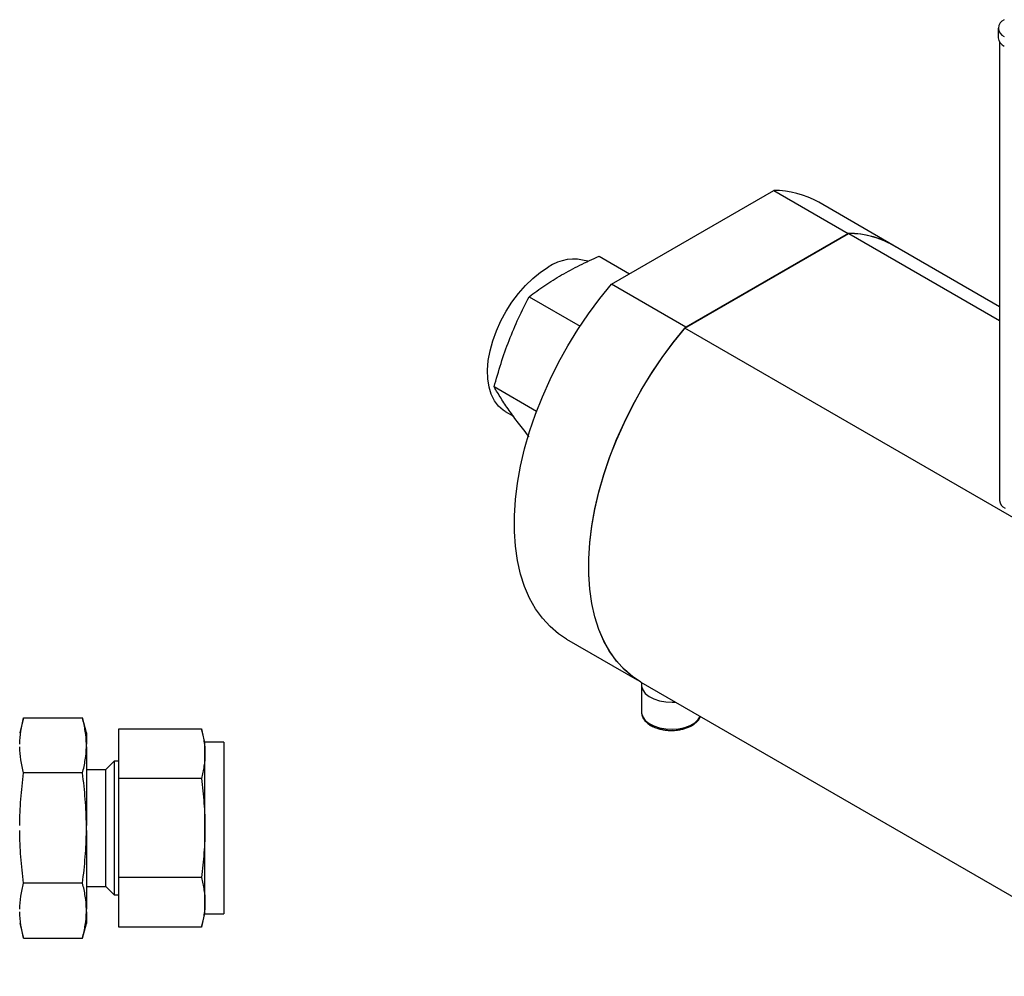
# Model space of a CAD drawing. Header units: inches. Extents: x -0.7 to 12.7, y 0 to 11.9.
# Tile 4 of 6: x 7 to 10.3, y 8.5 to 11.6. Entities that reach past the tile are written whole.
import ezdxf

# ---------------------------------------------------------------- set-up
doc = ezdxf.new("R2010")
doc.units = ezdxf.units.IN
doc.header["$MEASUREMENT"] = 0

msp = doc.modelspace()

# ---------------------------------------------------------------- linework, layer by layer
at = {"color": 7, "linetype": 'Continuous', "lineweight": 25}
for p, q in [((10.2583, 11.5999), (10.2583, 11.5678)), ((10.2619, 11.5554), (10.2619, 10.0513)), ((8.9898, 10.7603), (9.5218, 11.0675)), ((9.5218, 11.0675), (9.7654, 10.9268)), ((9.9127, 10.8881), (9.6691, 11.0288)), ((9.2306, 10.6161), (9.7681, 10.9264)), ((9.7654, 10.9268), (9.2334, 10.6197)), ((9.7681, 10.9264), (10.2619, 10.6413)), ((10.2619, 10.6861), (9.9127, 10.8877)), ((8.9493, 10.8519), (9.0488, 10.7944)), ((9.2334, 10.6197), (8.9898, 10.7603)), ((8.7196, 10.7193), (8.8865, 10.623)), ((10.901, 9.6518), (9.2306, 10.6161)), ((8.7438, 10.3432), (8.6048, 10.4234)), ((8.6414, 10.3427), (8.6681, 10.3273)), ((8.8424, 9.5967), (9.0737, 9.4632)), ((9.086, 9.4557), (10.7563, 8.4914)), ((9.0877, 9.4467), (9.0877, 9.3583)), ((7.0617, 9.3383), (7.0488, 9.29)), ((7.0617, 9.3383), (7.2546, 9.3383)), ((7.2675, 9.29), (7.2546, 9.3383)), ((7.3738, 9.3022), (7.6446, 9.3022)), ((7.3738, 9.1398), (7.3738, 9.3022)), ((7.6563, 9.2587), (7.6446, 9.3022)), ((7.2675, 9.29), (7.2675, 9.2523)), ((7.2675, 9.2439), (7.2675, 9.2523)), ((7.2675, 9.2439), (7.2675, 8.9858)), ((7.7188, 9.2587), (7.6563, 9.2587)), ((7.6563, 9.221), (7.6563, 9.2587)), ((7.7188, 9.2587), (7.7188, 8.9774)), ((7.6563, 8.9774), (7.6563, 9.221)), ((7.3584, 9.1962), (7.33, 9.1678)), ((7.3738, 9.1962), (7.3584, 9.1962)), ((7.3584, 9.1962), (7.3584, 8.7587)), ((7.2546, 9.1579), (7.0617, 9.1579)), ((7.33, 9.1687), (7.2675, 9.1687)), ((7.33, 9.1687), (7.33, 8.8818)), ((7.3738, 8.815), (7.3738, 9.1398)), ((7.6446, 9.1398), (7.3738, 9.1398)), ((7.2675, 8.969), (7.2675, 8.9858)), ((7.6563, 8.7339), (7.6563, 8.9774)), ((7.7188, 8.9774), (7.7188, 8.6962)), ((7.2675, 8.969), (7.2675, 8.711)), ((7.33, 8.8818), (7.33, 8.7862)), ((7.2546, 8.797), (7.0617, 8.797)), ((7.2675, 8.7862), (7.33, 8.7862)), ((7.33, 8.7871), (7.3584, 8.7587)), ((7.6446, 8.815), (7.3738, 8.815)), ((7.3738, 8.6527), (7.3738, 8.815)), ((7.3584, 8.7587), (7.3738, 8.7587)), ((7.6563, 8.6962), (7.6563, 8.7339)), ((7.2675, 8.7026), (7.2675, 8.711)), ((7.2675, 8.7026), (7.2675, 8.6648)), ((7.6446, 8.6527), (7.6563, 8.6962)), ((7.6563, 8.6962), (7.7188, 8.6962)), ((7.0488, 8.6648), (7.0617, 8.6166)), ((7.2546, 8.6166), (7.2675, 8.6648)), ((7.6446, 8.6527), (7.3738, 8.6527)), ((7.0617, 8.6166), (7.2546, 8.6166))]:
    msp.add_line(p, q, dxfattribs=at)
at = {"color": 7, "linetype": 'Continuous', "lineweight": 25, "flags": 128}
for points in [[(8.6414, 10.3427), (8.6348, 10.3469), (8.6189, 10.3607), (8.6057, 10.3782), (8.5954, 10.3992), (8.5881, 10.4232), (8.5841, 10.4499), (8.5832, 10.4789), (8.5857, 10.5096), (8.5914, 10.5415), (8.6002, 10.5742), (8.612, 10.6071), (8.6265, 10.6397), (8.6437, 10.6713), (8.6631, 10.7016), (8.6844, 10.73), (8.7074, 10.756), (8.7316, 10.7793), (8.7566, 10.7993), (8.782, 10.8159)], [(8.8424, 9.5967), (8.8161, 9.614), (8.7882, 9.6376), (8.763, 9.665), (8.7406, 9.6962), (8.7212, 9.7309), (8.7048, 9.769), (8.6916, 9.8101), (8.6816, 9.8542), (8.6749, 9.9009), (8.6716, 9.9499), (8.6716, 10.0011), (8.6749, 10.054), (8.6816, 10.1084), (8.6916, 10.1639), (8.7048, 10.2204), (8.7212, 10.2773), (8.7406, 10.3345), (8.763, 10.3915), (8.7882, 10.4481), (8.8161, 10.5039), (8.8465, 10.5586), (8.8793, 10.6119), (8.9142, 10.6635), (8.9511, 10.7131), (8.9898, 10.7603)], [(9.086, 9.4561), (9.0597, 9.4734), (9.0318, 9.4969), (9.0066, 9.5244), (8.9842, 9.5556), (8.9648, 9.5903), (8.9484, 9.6284), (8.9352, 9.6695), (8.9252, 9.7136), (8.9185, 9.7603), (8.9152, 9.8093), (8.9152, 9.8604), (8.9185, 9.9133), (8.9252, 9.9677), (8.9352, 10.0233), (8.9484, 10.0797), (8.9648, 10.1367), (8.9842, 10.1939), (9.0066, 10.2509), (9.0318, 10.3075), (9.0597, 10.3633), (9.0901, 10.418), (9.1229, 10.4713), (9.1578, 10.5229), (9.1947, 10.5724), (9.2334, 10.6197)], [(9.086, 9.4557), (9.0584, 9.4739), (9.0307, 9.4975), (9.0057, 9.525), (8.9836, 9.5562), (8.9643, 9.5908), (8.9481, 9.6288), (8.935, 9.6698), (8.9251, 9.7137), (8.9185, 9.7602), (8.9152, 9.809), (8.9152, 9.8599), (8.9185, 9.9125), (8.9251, 9.9667), (8.935, 10.022), (8.9481, 10.0781), (8.9643, 10.1348), (8.9836, 10.1917), (9.0057, 10.2484), (9.0307, 10.3048), (9.0584, 10.3603), (9.0886, 10.4149), (9.1211, 10.468), (9.1557, 10.5194), (9.1923, 10.5689), (9.2306, 10.6161)], [(9.0886, 9.4542), (9.088, 9.442), (9.092, 9.43), (9.1004, 9.4187), (9.1129, 9.4087), (9.1287, 9.4005), (9.1472, 9.3945), (9.1676, 9.3909), (9.1888, 9.3899), (9.1992, 9.3903)], [(9.0877, 9.3583), (9.088, 9.3536), (9.092, 9.3416), (9.1004, 9.3303), (9.1129, 9.3203), (9.1287, 9.3121), (9.1472, 9.3061), (9.1676, 9.3025), (9.1888, 9.3015), (9.2099, 9.3031), (9.2299, 9.3074), (9.2478, 9.314), (9.2628, 9.3227), (9.2743, 9.333), (9.281, 9.3431)]]:
    msp.add_lwpolyline(points, dxfattribs=at)
at = {"color": 7, "linetype": 'Continuous', "lineweight": 25}
for centre, radius, start, end in [((10.2883, 11.5999), 0.0292, 110.7834, 249.2166), ((10.2918, 11.5711), 0.0337, 185.6948, 245.6253), ((9.5227, 10.7709), 0.2965, 60.3993, 90.1675), ((9.7665, 10.632), 0.2948, 57.4732, 90.2177), ((9.7665, 10.6307), 0.2957, 60.3738, 89.7), ((8.8664, 10.6946), 0.1477, 72.2016, 124.8245), ((10.2932, 10.0544), 0.0314, 185.6948, 245.6253)]:
    msp.add_arc(centre, radius, start, end, dxfattribs=at)
for points, knots in [([(8.8262, 10.7904), (8.8454, 10.8015), (8.8654, 10.8121), (8.9065, 10.8326), (8.9277, 10.8424), (8.9493, 10.8519)], [0, 0, 0, 0, 0.5, 0.5, 1, 1, 1, 1]), ([(8.7196, 10.7193), (8.7361, 10.7318), (8.7531, 10.744), (8.7886, 10.7678), (8.807, 10.7793), (8.8262, 10.7904)], [0, 0, 0, 0, 0.5, 0.5, 1, 1, 1, 1]), ([(8.654, 10.5761), (8.6636, 10.6009), (8.6739, 10.6252), (8.6959, 10.6729), (8.7076, 10.6963), (8.7196, 10.7193)], [0, 0, 0, 0, 0.5, 0.5, 1, 1, 1, 1]), ([(8.6048, 10.4234), (8.6118, 10.4494), (8.6193, 10.4752), (8.6355, 10.5262), (8.6444, 10.5513), (8.654, 10.5761)], [0, 0, 0, 0, 0.5, 0.5, 1, 1, 1, 1]), ([(8.654, 10.3465), (8.6444, 10.3602), (8.6355, 10.3734), (8.6193, 10.3989), (8.6118, 10.4113), (8.6048, 10.4234)], [0, 0, 0, 0, 0.5, 0.5, 1, 1, 1, 1]), ([(8.7196, 10.26), (8.7076, 10.2751), (8.6959, 10.2898), (8.6739, 10.3187), (8.6636, 10.3328), (8.654, 10.3465)], [0, 0, 0, 0, 0.5, 0.5, 1, 1, 1, 1]), ([(7.0488, 9.2523), (7.049, 9.2667), (7.0503, 9.281), (7.0547, 9.3097), (7.0579, 9.324), (7.0617, 9.3383)], [0, 0, 0, 0, 0.5, 0.5, 1, 1, 1, 1]), ([(7.2675, 9.2523), (7.2673, 9.2667), (7.266, 9.281), (7.2616, 9.3097), (7.2584, 9.324), (7.2546, 9.3383)], [0, 0, 0, 0, 0.5, 0.5, 1, 1, 1, 1]), ([(9.088, 9.3582), (9.0881, 9.3548), (9.0884, 9.3474), (9.0934, 9.3366), (9.1012, 9.3264), (9.1115, 9.3177), (9.124, 9.3102), (9.1376, 9.3047), (9.1507, 9.3011), (9.1628, 9.2988), (9.1744, 9.2975), (9.1824, 9.2973), (9.1861, 9.2973)], [0, 0, 0, 0, 0.097798, 0.214449, 0.331255, 0.445082, 0.553621, 0.67523, 0.766755, 0.840506, 0.926095, 1, 1, 1, 1]), ([(9.1861, 9.2973), (9.1929, 9.2975), (9.2023, 9.2978), (9.2158, 9.2999), (9.2268, 9.3024), (9.2391, 9.3064), (9.2506, 9.3116), (9.2612, 9.318), (9.2703, 9.3258), (9.2773, 9.334), (9.2801, 9.3401), (9.2813, 9.3429)], [0, 0, 0, 0, 0.157491, 0.2210856, 0.3254699, 0.4318964, 0.5443352, 0.6599966, 0.7783045, 0.8989919, 1, 1, 1, 1]), ([(7.6446, 9.3022), (7.6482, 9.2887), (7.6512, 9.2752), (7.6552, 9.2482), (7.6563, 9.2346), (7.6563, 9.221)], [0, 0, 0, 0, 0.5, 0.5, 1, 1, 1, 1]), ([(7.0617, 9.1579), (7.0579, 9.1721), (7.0547, 9.1864), (7.0503, 9.2151), (7.049, 9.2294), (7.0488, 9.2439)], [0, 0, 0, 0, 0.5, 0.5, 1, 1, 1, 1]), ([(7.2546, 9.1579), (7.2584, 9.1721), (7.2616, 9.1864), (7.266, 9.2151), (7.2673, 9.2294), (7.2675, 9.2439)], [0, 0, 0, 0, 0.5, 0.5, 1, 1, 1, 1]), ([(7.6563, 9.221), (7.6563, 9.2074), (7.6552, 9.1938), (7.6512, 9.1668), (7.6482, 9.1533), (7.6446, 9.1398)], [0, 0, 0, 0, 0.5, 0.5, 1, 1, 1, 1]), ([(7.0488, 8.9858), (7.049, 9.0147), (7.0503, 9.0434), (7.0547, 9.1007), (7.0579, 9.1293), (7.0617, 9.1579)], [0, 0, 0, 0, 0.5, 0.5, 1, 1, 1, 1]), ([(7.2675, 8.9858), (7.2673, 9.0147), (7.266, 9.0434), (7.2616, 9.1007), (7.2584, 9.1293), (7.2546, 9.1579)], [0, 0, 0, 0, 0.5, 0.5, 1, 1, 1, 1]), ([(7.6446, 9.1398), (7.6482, 9.1129), (7.6512, 9.0859), (7.6552, 9.0318), (7.6563, 9.0046), (7.6563, 8.9774)], [0, 0, 0, 0, 0.5, 0.5, 1, 1, 1, 1]), ([(7.6563, 8.9774), (7.6563, 8.9502), (7.6552, 8.9231), (7.6512, 8.869), (7.6482, 8.842), (7.6446, 8.815)], [0, 0, 0, 0, 0.5, 0.5, 1, 1, 1, 1]), ([(7.0617, 8.797), (7.0579, 8.8255), (7.0547, 8.8541), (7.0503, 8.9115), (7.049, 8.9402), (7.0488, 8.969)], [0, 0, 0, 0, 0.5, 0.5, 1, 1, 1, 1]), ([(7.2546, 8.797), (7.2584, 8.8255), (7.2616, 8.8541), (7.266, 8.9115), (7.2673, 8.9402), (7.2675, 8.969)], [0, 0, 0, 0, 0.5, 0.5, 1, 1, 1, 1]), ([(7.0488, 8.711), (7.049, 8.7254), (7.0503, 8.7398), (7.0547, 8.7684), (7.0579, 8.7827), (7.0617, 8.797)], [0, 0, 0, 0, 0.5, 0.5, 1, 1, 1, 1]), ([(7.2675, 8.711), (7.2673, 8.7254), (7.266, 8.7398), (7.2616, 8.7684), (7.2584, 8.7827), (7.2546, 8.797)], [0, 0, 0, 0, 0.5, 0.5, 1, 1, 1, 1]), ([(7.6446, 8.815), (7.6482, 8.8016), (7.6512, 8.7881), (7.6552, 8.761), (7.6563, 8.7475), (7.6563, 8.7339)], [0, 0, 0, 0, 0.5, 0.5, 1, 1, 1, 1]), ([(7.6563, 8.7339), (7.6563, 8.7203), (7.6552, 8.7067), (7.6512, 8.6796), (7.6482, 8.6661), (7.6446, 8.6527)], [0, 0, 0, 0, 0.5, 0.5, 1, 1, 1, 1]), ([(7.0617, 8.6166), (7.0579, 8.6309), (7.0547, 8.6452), (7.0503, 8.6738), (7.049, 8.6882), (7.0488, 8.7026)], [0, 0, 0, 0, 0.5, 0.5, 1, 1, 1, 1]), ([(7.2546, 8.6166), (7.2584, 8.6309), (7.2616, 8.6452), (7.266, 8.6738), (7.2673, 8.6882), (7.2675, 8.7026)], [0, 0, 0, 0, 0.5, 0.5, 1, 1, 1, 1])]:
    msp.add_open_spline(points, degree=3, knots=knots, dxfattribs=at)

doc.saveas('drawing.dxf')
